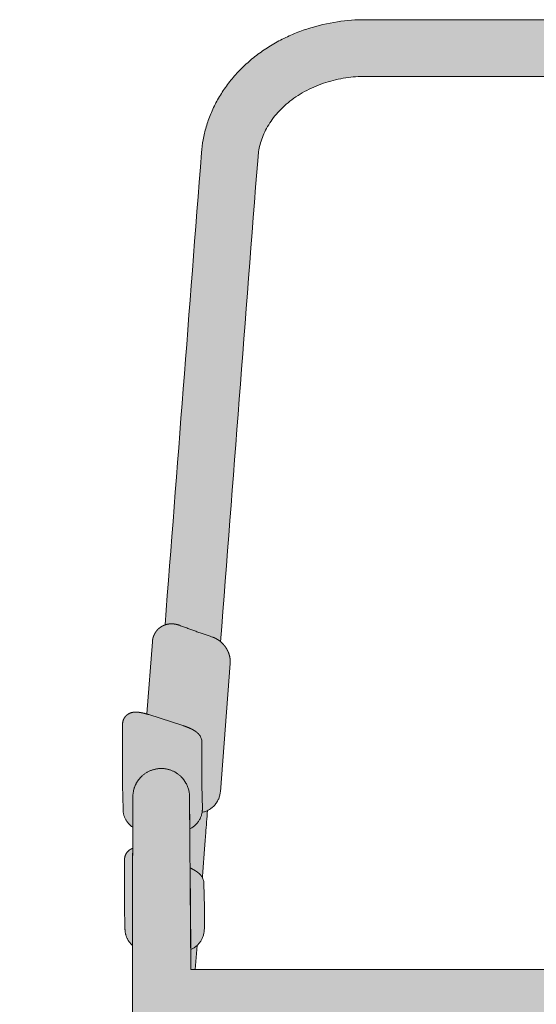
# Model space of a CAD drawing. Header units: centimetres. Extents: x -293 to -138, y -313 to 14.
# Tile 6 of 10: x -293 to -270, y -159 to -115. Entities that reach past the tile are written whole.
import ezdxf

# ---------------------------------------------------------------- set-up
doc = ezdxf.new("R2010")
doc.units = ezdxf.units.CM
doc.layers.add('Fill', color=7, linetype='Continuous', true_color=0xffffff)
doc.layers.add('Predefinito', color=7, linetype='Continuous', true_color=0x000000)
doc.layers.add('Main lines', color=7, linetype='Continuous', lineweight=13, true_color=0x000000)

# ---------------------------------------------------------------- blocks, each defined once
blk = doc.blocks.new('CB-298_Petal_2D_Front')
at = {"layer": 'Fill'}
h = blk.add_hatch(color=256, dxfattribs=at)
h.paths.add_polyline_path([(15.805, -13.076), (15.805, -9.575), (17.305, -9.575), (17.305, -13.076), (22.786, -13.076), (22.786, -4.976), (20.136, -4.976), (20.136, -3.275), (20.286, -3.275), (20.286, 5.789), (20.285, 5.929), (20.281, 6.069), (20.274, 6.208), (20.265, 6.348), (17.805, 38.202), (17.805, 42.564), (17.825, 42.582), (17.845, 42.6), (17.864, 42.619), (17.882, 42.639), (17.9, 42.659), (17.918, 42.679), (17.934, 42.699), (17.951, 42.721), (17.966, 42.742), (17.981, 42.764), (17.995, 42.786), (18.009, 42.808), (18.022, 42.831), (18.034, 42.854), (18.046, 42.877), (18.057, 42.901), (18.067, 42.924), (18.076, 42.948), (18.085, 42.971), (18.094, 42.995), (18.101, 43.019), (18.108, 43.043), (18.114, 43.067), (18.12, 43.091), (18.125, 43.115), (18.129, 43.138), (18.133, 43.162), (18.136, 43.185), (18.138, 43.209), (18.14, 43.232), (18.141, 43.255), (18.142, 43.278), (18.142, 43.295), (18.161, 44.357), (18.161, 44.357), (18.161, 46.357), (18.161, 46.372), (18.16, 46.388), (18.159, 46.403), (18.157, 46.418), (18.155, 46.433), (18.153, 46.449), (18.15, 46.464), (18.147, 46.479), (18.143, 46.494), (18.139, 46.508), (18.134, 46.523), (18.129, 46.538), (18.123, 46.552), (18.117, 46.566), (18.111, 46.58), (18.104, 46.594), (18.097, 46.608), (18.088, 46.622), (18.08, 46.636), (18.071, 46.649), (18.061, 46.663), (18.052, 46.676), (18.041, 46.689), (18.031, 46.701), (18.019, 46.713), (18.008, 46.725), (17.996, 46.736), (17.984, 46.747), (17.972, 46.758), (17.959, 46.768), (17.946, 46.778), (17.933, 46.787), (17.924, 46.793), (17.915, 46.798), (17.902, 46.806), (17.888, 46.814), (17.875, 46.821), (17.861, 46.828), (17.846, 46.835), (17.832, 46.841), (17.818, 46.846), (17.803, 46.851), (17.801, 47.781), (17.826, 47.798), (17.85, 47.817), (17.874, 47.836), (17.897, 47.855), (17.92, 47.876), (17.942, 47.897), (17.963, 47.919), (17.984, 47.941), (18.003, 47.964), (18.022, 47.987), (18.041, 48.011), (18.058, 48.036), (18.075, 48.061), (18.091, 48.086), (18.106, 48.112), (18.12, 48.138), (18.133, 48.164), (18.145, 48.19), (18.157, 48.217), (18.167, 48.244), (18.177, 48.271), (18.186, 48.298), (18.194, 48.325), (18.201, 48.352), (18.207, 48.379), (18.213, 48.406), (18.217, 48.433), (18.221, 48.46), (18.224, 48.486), (18.227, 48.513), (18.228, 48.539), (18.229, 48.565), (18.229, 48.582), (18.248, 49.643), (18.248, 49.644), (18.248, 52.33), (18.248, 52.331), (18.248, 52.341), (18.248, 52.352), (18.247, 52.365), (18.246, 52.378), (18.245, 52.392), (18.243, 52.405), (18.241, 52.418), (18.238, 52.431), (18.235, 52.445), (18.232, 52.458), (18.229, 52.471), (18.225, 52.484), (18.221, 52.496), (18.216, 52.509), (18.212, 52.521), (18.206, 52.534), (18.201, 52.546), (18.195, 52.558), (18.189, 52.57), (18.183, 52.582), (18.176, 52.593), (18.169, 52.605), (18.162, 52.616), (18.155, 52.627), (18.147, 52.638), (18.139, 52.649), (18.13, 52.659), (18.122, 52.67), (18.113, 52.68), (18.104, 52.689), (18.094, 52.699), (18.085, 52.708), (18.075, 52.717), (18.065, 52.726), (18.054, 52.735), (18.043, 52.744), (18.032, 52.752), (18.02, 52.76), (18.009, 52.768), (17.998, 52.775), (17.986, 52.782), (17.974, 52.788), (17.962, 52.795), (17.95, 52.801), (17.938, 52.807), (17.926, 52.812), (17.913, 52.817), (17.9, 52.822), (17.888, 52.827), (17.875, 52.831), (17.862, 52.835), (17.849, 52.839), (17.836, 52.842), (17.823, 52.845), (17.81, 52.848), (17.797, 52.85), (17.784, 52.852), (17.771, 52.854), (17.758, 52.856), (17.745, 52.857), (17.732, 52.859), (17.719, 52.859), (17.696, 52.861), (17.673, 52.861), (17.643, 52.861), (17.612, 52.86), (17.582, 52.858), (17.552, 52.855), (17.495, 52.847), (17.466, 52.843), (17.438, 52.838), (17.381, 52.827), (17.324, 52.814), (17.268, 52.8), (17.211, 52.785), (17.181, 52.777), (16.935, 55.961), (16.933, 55.987), (16.93, 56.012), (16.927, 56.037), (16.922, 56.062), (16.918, 56.085), (16.912, 56.109), (16.906, 56.132), (16.9, 56.155), (16.893, 56.178), (16.884, 56.202), (16.876, 56.225), (16.866, 56.248), (16.856, 56.272), (16.844, 56.296), (16.832, 56.319), (16.82, 56.341), (16.806, 56.364), (16.791, 56.387), (16.776, 56.409), (16.76, 56.431), (16.743, 56.452), (16.725, 56.473), (16.706, 56.494), (16.687, 56.514), (16.667, 56.532), (16.647, 56.551), (16.626, 56.568), (16.604, 56.585), (16.582, 56.601), (16.559, 56.617), (16.536, 56.631), (16.512, 56.645), (16.508, 56.648), (16.492, 56.656), (16.476, 56.664), (16.46, 56.672), (16.444, 56.68), (16.427, 56.687), (16.41, 56.694), (16.393, 56.7), (16.376, 56.706), (14.768, 77.543), (14.755, 77.684), (14.739, 77.825), (14.719, 77.965), (14.695, 78.105), (14.667, 78.249), (14.635, 78.392), (14.599, 78.534), (14.56, 78.675), (14.515, 78.819), (14.467, 78.962), (14.415, 79.104), (14.359, 79.244), (14.298, 79.386), (14.234, 79.527), (14.165, 79.666), (14.093, 79.803), (14.015, 79.942), (13.934, 80.078), (13.849, 80.212), (13.761, 80.344), (13.667, 80.477), (13.57, 80.606), (13.47, 80.734), (13.366, 80.858), (13.258, 80.982), (13.146, 81.104), (13.031, 81.222), (12.914, 81.338), (12.792, 81.451), (12.667, 81.562), (12.54, 81.67), (12.41, 81.775), (12.276, 81.877), (12.14, 81.976), (12.002, 82.072), (11.862, 82.165), (11.719, 82.254), (11.574, 82.341), (11.427, 82.424), (11.278, 82.503), (11.128, 82.579), (10.977, 82.652), (10.823, 82.722), (10.669, 82.788), (10.514, 82.85), (10.358, 82.909), (10.2, 82.964), (10.042, 83.016), (9.886, 83.064), (9.729, 83.109), (9.572, 83.15), (9.413, 83.189), (9.254, 83.224), (9.094, 83.256), (8.933, 83.285), (8.772, 83.311), (8.619, 83.332), (8.464, 83.351), (8.31, 83.367), (8.155, 83.38), (8, 83.39), (7.845, 83.397), (7.689, 83.401), (7.534, 83.403), (-7.534, 83.403), (-7.689, 83.401), (-7.845, 83.397), (-8, 83.39), (-8.155, 83.38), (-8.31, 83.367), (-8.464, 83.351), (-8.619, 83.332), (-8.772, 83.311), (-8.933, 83.285), (-9.094, 83.256), (-9.254, 83.224), (-9.413, 83.189), (-9.572, 83.15), (-9.729, 83.109), (-9.886, 83.064), (-10.042, 83.016), (-10.2, 82.964), (-10.358, 82.909), (-10.514, 82.85), (-10.669, 82.788), (-10.823, 82.722), (-10.977, 82.652), (-11.128, 82.579), (-11.278, 82.503), (-11.427, 82.424), (-11.574, 82.341), (-11.719, 82.254), (-11.862, 82.165), (-12.002, 82.072), (-12.14, 81.976), (-12.276, 81.877), (-12.41, 81.775), (-12.54, 81.67), (-12.667, 81.562), (-12.792, 81.451), (-12.914, 81.338), (-13.031, 81.222), (-13.146, 81.104), (-13.258, 80.982), (-13.366, 80.858), (-13.47, 80.734), (-13.57, 80.606), (-13.667, 80.477), (-13.761, 80.344), (-13.849, 80.212), (-13.934, 80.078), (-14.015, 79.942), (-14.093, 79.803), (-14.165, 79.666), (-14.234, 79.527), (-14.298, 79.386), (-14.359, 79.244), (-14.415, 79.104), (-14.467, 78.962), (-14.515, 78.819), (-14.56, 78.675), (-14.599, 78.534), (-14.635, 78.392), (-14.667, 78.249), (-14.695, 78.105), (-14.719, 77.965), (-14.739, 77.825), (-14.755, 77.684), (-14.768, 77.543), (-16.376, 56.706), (-16.393, 56.7), (-16.41, 56.694), (-16.427, 56.687), (-16.444, 56.68), (-16.46, 56.672), (-16.476, 56.664), (-16.492, 56.656), (-16.508, 56.648), (-16.512, 56.645), (-16.536, 56.631), (-16.559, 56.617), (-16.582, 56.601), (-16.604, 56.585), (-16.626, 56.568), (-16.647, 56.551), (-16.667, 56.532), (-16.687, 56.514), (-16.706, 56.494), (-16.725, 56.473), (-16.743, 56.452), (-16.76, 56.431), (-16.776, 56.409), (-16.791, 56.387), (-16.806, 56.364), (-16.82, 56.341), (-16.832, 56.319), (-16.844, 56.296), (-16.856, 56.272), (-16.866, 56.248), (-16.876, 56.225), (-16.884, 56.202), (-16.893, 56.178), (-16.9, 56.155), (-16.906, 56.132), (-16.912, 56.109), (-16.918, 56.085), (-16.922, 56.062), (-16.927, 56.037), (-16.93, 56.012), (-16.933, 55.987), (-16.935, 55.961), (-17.181, 52.777), (-17.211, 52.785), (-17.268, 52.8), (-17.324, 52.814), (-17.381, 52.827), (-17.438, 52.838), (-17.466, 52.843), (-17.495, 52.847), (-17.524, 52.851), (-17.552, 52.855), (-17.582, 52.858), (-17.612, 52.86), (-17.643, 52.861), (-17.673, 52.861), (-17.696, 52.861), (-17.719, 52.859), (-17.732, 52.859), (-17.745, 52.857), (-17.758, 52.856), (-17.771, 52.854), (-17.784, 52.852), (-17.797, 52.85), (-17.81, 52.848), (-17.823, 52.845), (-17.836, 52.842), (-17.849, 52.839), (-17.862, 52.835), (-17.875, 52.831), (-17.888, 52.827), (-17.9, 52.822), (-17.913, 52.817), (-17.926, 52.812), (-17.938, 52.807), (-17.95, 52.801), (-17.962, 52.795), (-17.974, 52.788), (-17.986, 52.782), (-17.998, 52.775), (-18.009, 52.768), (-18.02, 52.76), (-18.032, 52.752), (-18.043, 52.744), (-18.054, 52.735), (-18.065, 52.726), (-18.075, 52.717), (-18.085, 52.708), (-18.094, 52.699), (-18.104, 52.689), (-18.113, 52.68), (-18.122, 52.67), (-18.13, 52.659), (-18.139, 52.649), (-18.147, 52.638), (-18.155, 52.627), (-18.162, 52.616), (-18.169, 52.605), (-18.176, 52.593), (-18.183, 52.582), (-18.189, 52.57), (-18.195, 52.558), (-18.201, 52.546), (-18.206, 52.534), (-18.212, 52.521), (-18.216, 52.509), (-18.221, 52.496), (-18.225, 52.484), (-18.229, 52.471), (-18.232, 52.458), (-18.235, 52.445), (-18.238, 52.431), (-18.241, 52.418), (-18.243, 52.405), (-18.245, 52.392), (-18.246, 52.378), (-18.247, 52.365), (-18.248, 52.352), (-18.248, 52.341), (-18.248, 52.331), (-18.248, 52.33), (-18.248, 49.644), (-18.248, 49.643), (-18.229, 48.582), (-18.229, 48.565), (-18.228, 48.539), (-18.227, 48.513), (-18.224, 48.486), (-18.221, 48.46), (-18.217, 48.433), (-18.213, 48.406), (-18.207, 48.379), (-18.201, 48.352), (-18.194, 48.325), (-18.186, 48.298), (-18.177, 48.271), (-18.167, 48.244), (-18.157, 48.217), (-18.145, 48.19), (-18.133, 48.164), (-18.12, 48.138), (-18.106, 48.112), (-18.091, 48.086), (-18.075, 48.061), (-18.058, 48.036), (-18.041, 48.011), (-18.022, 47.987), (-18.003, 47.964), (-17.984, 47.941), (-17.963, 47.919), (-17.942, 47.897), (-17.92, 47.876), (-17.897, 47.855), (-17.874, 47.836), (-17.85, 47.817), (-17.826, 47.798), (-17.801, 47.781), (-17.803, 46.851), (-17.818, 46.846), (-17.832, 46.841), (-17.846, 46.835), (-17.861, 46.828), (-17.875, 46.821), (-17.888, 46.814), (-17.902, 46.806), (-17.915, 46.798), (-17.924, 46.793), (-17.933, 46.787), (-17.946, 46.778), (-17.959, 46.768), (-17.972, 46.758), (-17.984, 46.747), (-17.996, 46.736), (-18.008, 46.725), (-18.019, 46.713), (-18.031, 46.701), (-18.041, 46.689), (-18.052, 46.676), (-18.061, 46.663), (-18.071, 46.649), (-18.08, 46.636), (-18.088, 46.622), (-18.097, 46.608), (-18.104, 46.594), (-18.111, 46.58), (-18.117, 46.566), (-18.123, 46.552), (-18.129, 46.538), (-18.134, 46.523), (-18.139, 46.508), (-18.143, 46.494), (-18.147, 46.479), (-18.15, 46.464), (-18.153, 46.449), (-18.155, 46.433), (-18.157, 46.418), (-18.159, 46.403), (-18.16, 46.388), (-18.161, 46.372), (-18.161, 46.357), (-18.161, 44.357), (-18.161, 44.357), (-18.142, 43.295), (-18.142, 43.278), (-18.141, 43.255), (-18.14, 43.232), (-18.138, 43.209), (-18.136, 43.185), (-18.133, 43.162), (-18.129, 43.138), (-18.125, 43.115), (-18.12, 43.091), (-18.114, 43.067), (-18.108, 43.043), (-18.101, 43.019), (-18.094, 42.995), (-18.085, 42.971), (-18.076, 42.948), (-18.067, 42.924), (-18.057, 42.901), (-18.046, 42.877), (-18.034, 42.854), (-18.022, 42.831), (-18.009, 42.808), (-17.995, 42.786), (-17.981, 42.764), (-17.966, 42.742), (-17.951, 42.721), (-17.934, 42.699), (-17.918, 42.679), (-17.9, 42.659), (-17.882, 42.639), (-17.864, 42.619), (-17.845, 42.6), (-17.825, 42.582), (-17.805, 42.564), (-17.805, 38.202), (-20.265, 6.348), (-20.274, 6.208), (-20.281, 6.069), (-20.285, 5.929), (-20.286, 5.789), (-20.286, -3.275), (-20.136, -3.275), (-20.136, -4.976), (-22.786, -4.976), (-22.786, -13.076), (-17.305, -13.076), (-17.305, -9.575), (-15.805, -9.575), (-15.805, -13.076), (-12.805, -13.076), (-12.805, -9.575), (-12.805, -4.976), (-15.455, -4.976), (-15.455, -3.275), (-15.455, -3.275), (-15.305, -3.275), (-15.305, 0), (15.305, 0), (15.305, -3.275), (15.455, -3.275), (15.455, -4.976), (12.805, -4.976), (12.805, -13.076)], flags=0)
h.paths.add_polyline_path([(17.936, -4.976), (17.655, -4.976), (17.655, -3.275), (17.936, -3.275)], flags=0)
h.paths.add_polyline_path([(14.501, 48.52), (14.729, 45.566), (14.721, 45.551), (14.714, 45.536), (14.707, 45.52), (14.7, 45.505), (14.694, 45.489), (14.688, 45.473), (14.683, 45.457), (14.679, 45.44), (14.675, 45.424), (14.671, 45.407), (14.668, 45.39), (14.666, 45.373), (14.664, 45.357), (14.662, 45.34), (14.661, 45.323), (14.661, 45.306), (14.642, 44.253), (14.642, 43.297), (14.642, 43.272), (14.643, 43.247), (14.645, 43.222), (14.647, 43.197), (14.65, 43.171), (14.653, 43.146), (14.658, 43.121), (14.662, 43.095), (14.668, 43.07), (14.674, 43.045), (14.681, 43.02), (14.689, 42.995), (14.697, 42.971), (14.706, 42.946), (14.715, 42.922), (14.725, 42.898), (14.736, 42.874), (14.747, 42.851), (14.759, 42.828), (14.772, 42.805), (14.785, 42.782), (14.798, 42.76), (14.812, 42.739), (14.827, 42.718), (14.842, 42.697), (14.858, 42.676), (14.874, 42.657), (14.891, 42.637), (14.908, 42.618), (14.925, 42.6), (14.943, 42.582), (14.961, 42.565), (15.043, 41.506), (-15.043, 41.506), (-14.961, 42.565), (-14.943, 42.582), (-14.925, 42.6), (-14.908, 42.618), (-14.891, 42.637), (-14.874, 42.657), (-14.858, 42.676), (-14.842, 42.697), (-14.827, 42.718), (-14.812, 42.739), (-14.798, 42.76), (-14.785, 42.782), (-14.772, 42.805), (-14.759, 42.828), (-14.747, 42.851), (-14.736, 42.874), (-14.725, 42.898), (-14.715, 42.922), (-14.706, 42.946), (-14.697, 42.971), (-14.689, 42.995), (-14.681, 43.02), (-14.674, 43.045), (-14.668, 43.07), (-14.662, 43.095), (-14.658, 43.121), (-14.653, 43.146), (-14.65, 43.171), (-14.647, 43.197), (-14.645, 43.222), (-14.643, 43.247), (-14.642, 43.272), (-14.642, 43.297), (-14.642, 44.245), (-14.661, 45.306), (-14.661, 45.323), (-14.662, 45.34), (-14.664, 45.357), (-14.666, 45.373), (-14.668, 45.39), (-14.671, 45.407), (-14.675, 45.424), (-14.679, 45.44), (-14.683, 45.457), (-14.688, 45.473), (-14.694, 45.489), (-14.7, 45.505), (-14.707, 45.52), (-14.714, 45.536), (-14.721, 45.551), (-14.729, 45.566), (-14.501, 48.52), (-14.473, 48.534), (-14.445, 48.549), (-14.418, 48.565), (-14.39, 48.582), (-14.364, 48.599), (-14.337, 48.618), (-14.311, 48.638), (-14.286, 48.659), (-14.261, 48.681), (-14.237, 48.703), (-14.213, 48.727), (-14.191, 48.751), (-14.169, 48.776), (-14.148, 48.802), (-14.127, 48.829), (-14.108, 48.856), (-14.09, 48.884), (-14.072, 48.913), (-14.056, 48.942), (-14.04, 48.971), (-14.026, 49.001), (-14.012, 49.032), (-14, 49.062), (-13.988, 49.093), (-13.978, 49.125), (-13.969, 49.156), (-13.961, 49.187), (-13.954, 49.219), (-13.948, 49.25), (-13.943, 49.282), (-13.939, 49.313), (-13.936, 49.345), (-13.499, 54.998), (-13.498, 55.022), (-13.497, 55.046), (-13.496, 55.07), (-13.497, 55.093), (-13.497, 55.117), (-13.499, 55.141), (-13.5, 55.165), (-13.503, 55.189), (-13.505, 55.212), (-13.509, 55.235), (-13.512, 55.258), (-13.517, 55.281), (-13.521, 55.304), (-13.527, 55.327), (-13.532, 55.35), (-13.539, 55.373), (-13.545, 55.396), (-13.553, 55.419), (-13.561, 55.442), (-13.569, 55.464), (-13.578, 55.487), (-13.587, 55.509), (-13.596, 55.531), (-13.606, 55.553), (-13.617, 55.575), (-13.628, 55.597), (-13.64, 55.619), (-13.652, 55.64), (-13.664, 55.661), (-13.677, 55.682), (-13.691, 55.702), (-13.704, 55.723), (-13.718, 55.743), (-13.733, 55.762), (-13.748, 55.782), (-13.763, 55.801), (-13.778, 55.82), (-13.794, 55.838), (-13.811, 55.856), (-13.827, 55.874), (-13.851, 55.898), (-13.875, 55.922), (-13.901, 55.945), (-13.926, 55.967), (-12.275, 77.35), (-12.268, 77.427), (-12.259, 77.504), (-12.248, 77.581), (-12.235, 77.657), (-12.22, 77.736), (-12.202, 77.815), (-12.183, 77.893), (-12.161, 77.971), (-12.136, 78.052), (-12.109, 78.132), (-12.08, 78.211), (-12.049, 78.29), (-12.014, 78.371), (-11.976, 78.452), (-11.937, 78.532), (-11.896, 78.61), (-11.85, 78.691), (-11.803, 78.771), (-11.753, 78.85), (-11.701, 78.927), (-11.645, 79.007), (-11.586, 79.085), (-11.526, 79.161), (-11.464, 79.236), (-11.397, 79.313), (-11.328, 79.388), (-11.257, 79.461), (-11.184, 79.532), (-11.107, 79.605), (-11.028, 79.675), (-10.947, 79.743), (-10.865, 79.809), (-10.778, 79.876), (-10.69, 79.94), (-10.6, 80.002), (-10.509, 80.062), (-10.415, 80.121), (-10.319, 80.179), (-10.222, 80.234), (-10.123, 80.286), (-10.022, 80.337), (-9.92, 80.386), (-9.817, 80.433), (-9.712, 80.478), (-9.606, 80.52), (-9.5, 80.56), (-9.392, 80.598), (-9.284, 80.634), (-9.176, 80.667), (-9.067, 80.698), (-8.957, 80.727), (-8.847, 80.754), (-8.737, 80.778), (-8.626, 80.8), (-8.514, 80.82), (-8.403, 80.838), (-8.295, 80.853), (-8.187, 80.866), (-8.078, 80.877), (-7.969, 80.887), (-7.861, 80.894), (-7.752, 80.899), (-7.643, 80.902), (-7.534, 80.903), (7.534, 80.903), (7.643, 80.902), (7.752, 80.899), (7.861, 80.894), (7.969, 80.887), (8.078, 80.877), (8.187, 80.866), (8.295, 80.853), (8.403, 80.838), (8.514, 80.82), (8.626, 80.8), (8.737, 80.778), (8.847, 80.754), (8.957, 80.727), (9.067, 80.698), (9.176, 80.667), (9.284, 80.634), (9.392, 80.598), (9.5, 80.56), (9.606, 80.52), (9.712, 80.478), (9.817, 80.433), (9.92, 80.386), (10.022, 80.337), (10.123, 80.286), (10.222, 80.234), (10.319, 80.179), (10.415, 80.121), (10.509, 80.062), (10.6, 80.002), (10.69, 79.94), (10.778, 79.876), (10.865, 79.809), (10.947, 79.743), (11.028, 79.675), (11.107, 79.605), (11.184, 79.532), (11.257, 79.461), (11.328, 79.388), (11.397, 79.313), (11.464, 79.236), (11.526, 79.161), (11.586, 79.085), (11.645, 79.007), (11.701, 78.927), (11.753, 78.85), (11.803, 78.771), (11.85, 78.691), (11.896, 78.61), (11.937, 78.532), (11.976, 78.452), (12.014, 78.371), (12.049, 78.29), (12.08, 78.211), (12.109, 78.132), (12.136, 78.052), (12.161, 77.971), (12.183, 77.893), (12.202, 77.815), (12.22, 77.736), (12.235, 77.657), (12.248, 77.581), (12.259, 77.504), (12.268, 77.427), (12.275, 77.35), (13.926, 55.967), (13.901, 55.945), (13.875, 55.922), (13.851, 55.898), (13.827, 55.874), (13.811, 55.856), (13.794, 55.838), (13.778, 55.82), (13.763, 55.801), (13.748, 55.782), (13.733, 55.762), (13.718, 55.743), (13.704, 55.723), (13.691, 55.702), (13.677, 55.682), (13.664, 55.661), (13.652, 55.64), (13.64, 55.619), (13.628, 55.597), (13.617, 55.575), (13.606, 55.553), (13.596, 55.531), (13.587, 55.509), (13.578, 55.487), (13.569, 55.464), (13.561, 55.442), (13.553, 55.419), (13.545, 55.396), (13.539, 55.373), (13.532, 55.35), (13.527, 55.327), (13.521, 55.304), (13.517, 55.281), (13.512, 55.258), (13.509, 55.235), (13.505, 55.212), (13.503, 55.189), (13.5, 55.165), (13.499, 55.141), (13.497, 55.117), (13.497, 55.093), (13.496, 55.07), (13.497, 55.046), (13.498, 55.022), (13.499, 54.998), (13.936, 49.345), (13.939, 49.313), (13.943, 49.282), (13.948, 49.25), (13.954, 49.219), (13.961, 49.187), (13.969, 49.156), (13.978, 49.125), (13.988, 49.093), (14, 49.062), (14.012, 49.032), (14.026, 49.001), (14.04, 48.971), (14.056, 48.942), (14.072, 48.913), (14.09, 48.884), (14.108, 48.856), (14.127, 48.829), (14.148, 48.802), (14.169, 48.776), (14.191, 48.751), (14.213, 48.727), (14.237, 48.703), (14.261, 48.681), (14.286, 48.659), (14.311, 48.638), (14.337, 48.618), (14.364, 48.599), (14.39, 48.582), (14.418, 48.565), (14.445, 48.549), (14.473, 48.534)], flags=0)
h.paths.add_polyline_path([(15.305, 39.006), (15.305, 2.5), (-15.305, 2.5), (-15.305, 39.006)], flags=0)
h.paths.add_polyline_path([(-17.655, -4.976), (-17.936, -4.976), (-17.936, -3.275), (-17.655, -3.275)], flags=0)
at = {"layer": 'Main lines'}
for p, q in [((-16.508, 56.648), (-16.512, 56.645)), ((-16.935, 55.961), (-17.181, 52.777)), ((-13.936, 49.345), (-13.499, 54.998)), ((-17.097, 52.751), (-15.597, 52.269)), ((-17.097, 52.751), (-15.597, 52.269)), ((-14.859, 51.852), (-14.853, 51.843)), ((-14.859, 51.852), (-14.853, 51.843)), ((-14.758, 45.612), (-14.757, 45.61)), ((-17.805, 42.564), (-17.805, 43.122)), ((-14.961, 42.565), (-15.043, 41.506))]:
    blk.add_line(p, q, dxfattribs=at)
for points in [[(-18.229, 48.565), (-18.229, 48.582), (-18.248, 49.643), (-18.248, 49.644), (-18.248, 52.33), (-18.248, 52.331)], [(-14.748, 51.535), (-14.748, 51.527), (-14.748, 49.646), (-14.729, 48.585)], [(-14.748, 51.535), (-14.748, 51.527), (-14.748, 49.646), (-14.729, 48.585)], [(-15.282, 47.71), (-15.293, 49.031), (-15.294, 49.11)], [(-17.797, 48.97), (-17.798, 48.773), (-17.799, 48.556), (-17.8, 48.324), (-17.801, 47.796), (-17.801, 47.781)], [(-17.8, 48.324), (-17.799, 48.556), (-17.798, 48.773), (-17.797, 48.97)], [(-15.293, 49.031), (-15.231, 41.506), (-11.814, 41.506), (0, 41.506), (11.814, 41.506), (15.231, 41.506), (15.293, 49.031)], [(-18.161, 46.357), (-18.161, 44.357), (-18.161, 44.357), (-18.142, 43.295), (-18.142, 43.278)], [(-15.238, 42.382), (-15.268, 45.991), (-15.256, 45.985)], [(-14.661, 45.315), (-14.661, 45.306), (-14.661, 45.306)], [(-14.661, 45.306), (-14.642, 44.253), (-14.642, 44.245), (-14.642, 43.297)]]:
    blk.add_lwpolyline(points, dxfattribs=at)
for points, knots in [([(-14.768, 77.543), (-14.753, 77.731), (-14.729, 77.919), (-14.695, 78.105), (-14.66, 78.297), (-14.615, 78.487), (-14.56, 78.675), (-14.503, 78.867), (-14.436, 79.057), (-14.359, 79.244), (-14.281, 79.434), (-14.192, 79.621), (-14.093, 79.803), (-13.992, 79.989), (-13.881, 80.169), (-13.761, 80.344), (-13.639, 80.522), (-13.507, 80.693), (-13.366, 80.858), (-13.224, 81.025), (-13.073, 81.185), (-12.914, 81.338), (-12.754, 81.491), (-12.586, 81.637), (-12.41, 81.775), (-12.234, 81.913), (-12.051, 82.043), (-11.862, 82.165), (-11.674, 82.286), (-11.479, 82.399), (-11.278, 82.503), (-11.08, 82.606), (-10.877, 82.701), (-10.669, 82.788), (-10.464, 82.872), (-10.255, 82.949), (-10.042, 83.016), (-9.63, 83.148), (-9.204, 83.246), (-8.772, 83.311), (-8.364, 83.372), (-7.949, 83.403), (-7.534, 83.403)], [356.574497, 356.574497, 356.574497, 356.574497, 362.912814, 362.912814, 362.912814, 369.439518, 369.439518, 369.439518, 376.131633, 376.131633, 376.131633, 382.962226, 382.962226, 382.962226, 389.901655, 389.901655, 389.901655, 396.918144, 396.918144, 396.918144, 403.978424, 403.978424, 403.978424, 411.048851, 411.048851, 411.048851, 418.096596, 418.096596, 418.096596, 425.089368, 425.089368, 425.089368, 431.99704, 431.99704, 431.99704, 438.791721, 438.791721, 438.791721, 451.958729, 451.958729, 451.958729, 464.416336, 464.416336, 464.416336, 464.416336]), ([(-12.275, 77.35), (-12.267, 77.453), (-12.254, 77.555), (-12.235, 77.657), (-12.216, 77.762), (-12.191, 77.867), (-12.161, 77.971), (-12.129, 78.078), (-12.092, 78.185), (-12.049, 78.29), (-12.004, 78.398), (-11.953, 78.505), (-11.896, 78.61), (-11.838, 78.718), (-11.773, 78.823), (-11.701, 78.927), (-11.629, 79.033), (-11.549, 79.136), (-11.464, 79.236), (-11.377, 79.338), (-11.284, 79.437), (-11.184, 79.532), (-11.084, 79.628), (-10.977, 79.721), (-10.865, 79.809), (-10.752, 79.898), (-10.633, 79.982), (-10.509, 80.062), (-10.386, 80.142), (-10.257, 80.217), (-10.123, 80.286), (-9.991, 80.355), (-9.853, 80.419), (-9.712, 80.478), (-9.573, 80.535), (-9.43, 80.588), (-9.284, 80.634), (-9, 80.725), (-8.704, 80.793), (-8.403, 80.838), (-8.116, 80.881), (-7.825, 80.903), (-7.534, 80.903)], [0, 0, 0, 0, 4.190154, 4.190154, 4.190154, 8.513353, 8.513353, 8.513353, 12.959893, 12.959893, 12.959893, 17.517321, 17.517321, 17.517321, 22.170726, 22.170726, 22.170726, 26.902619, 26.902619, 26.902619, 31.69297, 31.69297, 31.69297, 36.519758, 36.519758, 36.519758, 41.359775, 41.359775, 41.359775, 46.188633, 46.188633, 46.188633, 50.982175, 50.982175, 50.982175, 55.716929, 55.716929, 55.716929, 64.935931, 64.935931, 64.935931, 73.686222, 73.686222, 73.686222, 73.686222]), ([(-14.853, 51.843), (-14.823, 51.801), (-14.797, 51.754), (-14.76, 51.649), (-14.749, 51.593), (-14.748, 51.535)], [-0.951989, -0.951989, -0.951989, -0.951989, 0.741401, 0.741401, 2.503508, 2.503508, 2.503508, 2.503508]), ([(-14.853, 51.843), (-14.823, 51.801), (-14.797, 51.754), (-14.76, 51.649), (-14.749, 51.593), (-14.748, 51.535)], [219.912926, 219.912926, 219.912926, 219.912926, 221.606316, 221.606316, 223.368423, 223.368423, 223.368423, 223.368423]), ([(-15.657, 50.002), (-15.577, 49.921), (-15.508, 49.829), (-15.425, 49.68), (-15.401, 49.629), (-15.361, 49.527), (-15.344, 49.474), (-15.325, 49.397), (-15.319, 49.37), (-15.31, 49.318), (-15.306, 49.291), (-15.299, 49.231), (-15.297, 49.208), (-15.296, 49.184), (-15.296, 49.178), (-15.295, 49.159), (-15.295, 49.149), (-15.294, 49.13), (-15.294, 49.121), (-15.294, 49.11)], [588.581386, 588.581386, 588.581386, 588.581386, 592.00089, 592.00089, 593.669644, 593.669644, 595.282523, 595.282523, 596.079294, 596.079294, 596.91416, 596.91416, 598.188317, 598.188317, 598.76909, 598.76909, 600.388329, 600.388329, 602.76964, 602.76964, 602.76964, 602.76964]), ([(-15.294, 49.11), (-15.294, 49.121), (-15.294, 49.13), (-15.295, 49.149), (-15.295, 49.159), (-15.296, 49.178), (-15.296, 49.184), (-15.297, 49.208), (-15.299, 49.231), (-15.306, 49.291), (-15.31, 49.318), (-15.319, 49.37), (-15.325, 49.397), (-15.344, 49.474), (-15.361, 49.527), (-15.401, 49.629), (-15.425, 49.68), (-15.508, 49.829), (-15.577, 49.921), (-15.657, 50.002)], [6.208048, 6.208048, 6.208048, 6.208048, 8.589359, 8.589359, 10.208597, 10.208597, 10.78937, 10.78937, 12.063527, 12.063527, 12.898393, 12.898393, 13.695164, 13.695164, 15.308043, 15.308043, 16.976797, 16.976797, 20.396301, 20.396301, 20.396301, 20.396301]), ([(-17.796, 49.098), (-17.796, 49.109), (-17.795, 49.119), (-17.795, 49.139), (-17.795, 49.151), (-17.794, 49.174), (-17.793, 49.184), (-17.792, 49.214), (-17.79, 49.233), (-17.784, 49.289), (-17.779, 49.322), (-17.767, 49.388), (-17.758, 49.424), (-17.749, 49.458)], [553.810723, 553.810723, 553.810723, 553.810723, 556.211765, 556.211765, 558.351935, 558.351935, 559.387985, 559.387985, 560.414418, 560.414418, 561.409718, 561.409718, 562.462378, 562.462378, 562.462378, 562.462378]), ([(-17.749, 49.458), (-17.758, 49.424), (-17.767, 49.388), (-17.779, 49.322), (-17.784, 49.289), (-17.79, 49.233), (-17.792, 49.214), (-17.793, 49.184), (-17.794, 49.174), (-17.795, 49.151), (-17.795, 49.139), (-17.795, 49.119), (-17.796, 49.109), (-17.796, 49.098)], [46.515309, 46.515309, 46.515309, 46.515309, 47.567969, 47.567969, 48.56327, 48.56327, 49.589702, 49.589702, 50.625752, 50.625752, 52.765922, 52.765922, 55.166964, 55.166964, 55.166964, 55.166964]), ([(-17.805, 43.122), (-17.805, 43.34), (-17.805, 43.559), (-17.805, 43.776), (-17.805, 43.997), (-17.805, 44.216), (-17.805, 44.434), (-17.805, 44.653), (-17.805, 44.87), (-17.805, 45.083), (-17.805, 45.298), (-17.804, 45.508), (-17.804, 45.712), (-17.804, 45.917), (-17.804, 46.116), (-17.804, 46.308), (-17.803, 46.499), (-17.803, 46.683), (-17.803, 46.859), (-17.803, 47.034), (-17.802, 47.2), (-17.802, 47.358), (-17.802, 47.513), (-17.802, 47.659), (-17.801, 47.796), (-17.801, 47.933), (-17.801, 48.061), (-17.8, 48.179), (-17.8, 48.189), (-17.8, 48.199), (-17.8, 48.209), (-17.8, 48.219), (-17.8, 48.228), (-17.8, 48.238), (-17.8, 48.248), (-17.8, 48.258), (-17.8, 48.267), (-17.8, 48.277), (-17.8, 48.286), (-17.8, 48.296), (-17.8, 48.305), (-17.8, 48.314), (-17.8, 48.324)], [463.969685, 463.969685, 463.969685, 463.969685, 470.521798, 470.521798, 470.521798, 477.197779, 477.197779, 477.197779, 483.959332, 483.959332, 483.959332, 490.764214, 490.764214, 490.764214, 497.56928, 497.56928, 497.56928, 504.331179, 504.331179, 504.331179, 511.008045, 511.008045, 511.008045, 517.561343, 517.561343, 517.561343, 524.115152, 524.115152, 524.115152, 525.115152, 525.115152, 525.115152, 526.115152, 526.115152, 526.115152, 527.115152, 527.115152, 527.115152, 528.115152, 528.115152, 528.115152, 529.115152, 529.115152, 529.115152, 529.115152]), ([(-14.579, 47.513), (-14.597, 47.273), (-14.617, 47.023), (-14.637, 46.764), (-14.657, 46.503), (-14.678, 46.232), (-14.699, 45.956), (-14.709, 45.827), (-14.719, 45.697), (-14.729, 45.566)], [356.574497, 356.574497, 356.574497, 356.574497, 365.159792, 365.159792, 365.159792, 373.834805, 373.834805, 373.834805, 377.883784, 377.883784, 377.883784, 377.883784]), ([(-14.757, 45.61), (-14.729, 45.57), (-14.707, 45.526), (-14.672, 45.426), (-14.662, 45.371), (-14.661, 45.315)], [360.029909, 360.029909, 360.029909, 360.029909, 361.627334, 361.627334, 363.337188, 363.337188, 363.337188, 363.337188])]:
    blk.add_open_spline(points, degree=3, knots=knots, dxfattribs=at)
for points in [[(-7.534, 83.403), (-5.023, 83.403), (-2.511, 83.403), (0, 83.403)], [(0, 83.403), (2.511, 83.403), (5.023, 83.403), (7.534, 83.403)], [(-7.534, 80.903), (-5.023, 80.903), (-2.511, 80.903), (0, 80.903)], [(0, 80.903), (2.511, 80.903), (5.023, 80.903), (7.534, 80.903)], [(-16.376, 56.706), (-15.84, 63.652), (-15.304, 70.597), (-14.768, 77.543)], [(-13.926, 55.967), (-13.376, 63.095), (-12.825, 70.222), (-12.275, 77.35)], [(-14.501, 48.52), (-14.527, 48.184), (-14.553, 47.848), (-14.579, 47.513)], [(-17.805, -3.275), (-17.805, 12.191), (-17.805, 27.656), (-17.805, 43.122)]]:
    blk.add_open_spline(points, degree=3, dxfattribs=at)
for points, weights in [([(-16.687, 56.514), (-16.726, 56.475), (-16.76, 56.431)], [1, 0.997729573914, 1]), ([(-16.512, 56.645), (-16.609, 56.591), (-16.687, 56.514)], [1, 0.99100896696, 1]), ([(-16.305, 56.728), (-16.412, 56.701), (-16.508, 56.648)], [1, 0.991456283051, 1]), ([(-16.099, 56.754), (-16.203, 56.753), (-16.305, 56.728)], [1, 0.993209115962, 1]), ([(-15.908, 56.737), (-16.002, 56.755), (-16.099, 56.754)], [1, 0.994994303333, 1]), ([(-15.737, 56.689), (-15.82, 56.72), (-15.908, 56.737)], [1, 0.996392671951, 1]), ([(-14.288, 56.172), (-15.016, 56.419), (-15.737, 56.689)], [1, 0.999880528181, 1]), ([(-16.922, 56.062), (-16.932, 56.012), (-16.935, 55.961)], [1, 0.998559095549, 1]), ([(-16.9, 56.155), (-16.914, 56.109), (-16.922, 56.062)], [1, 0.998626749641, 1]), ([(-16.866, 56.248), (-16.886, 56.202), (-16.9, 56.155)], [1, 0.998383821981, 1]), ([(-16.82, 56.341), (-16.846, 56.296), (-16.866, 56.248)], [1, 0.998132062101, 1]), ([(-16.76, 56.431), (-16.793, 56.388), (-16.82, 56.341)], [1, 0.997907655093, 1]), ([(-14.126, 56.102), (-14.204, 56.143), (-14.288, 56.172)], [1, 0.996733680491, 1]), ([(-13.97, 56.002), (-14.044, 56.058), (-14.126, 56.102)], [1, 0.996796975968, 1]), ([(-13.827, 55.874), (-13.894, 55.944), (-13.97, 56.002)], [1, 0.996837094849, 1]), ([(-13.704, 55.723), (-13.76, 55.803), (-13.827, 55.874)], [1, 0.996827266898, 1]), ([(-13.606, 55.553), (-13.649, 55.642), (-13.704, 55.723)], [1, 0.996753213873, 1]), ([(-13.539, 55.373), (-13.565, 55.466), (-13.606, 55.553)], [1, 0.996613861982, 1]), ([(-13.503, 55.189), (-13.513, 55.282), (-13.539, 55.373)], [1, 0.996427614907, 1]), ([(-13.499, 54.998), (-13.492, 55.093), (-13.503, 55.189)], [1, 0.995737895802, 1]), ([(-18.248, 52.352), (-18.243, 52.46), (-18.195, 52.558)], [1, 0.978723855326, 1]), ([(-18.195, 52.558), (-18.148, 52.656), (-18.065, 52.726)], [1, 0.979103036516, 1]), ([(-18.065, 52.726), (-18.043, 52.744), (-18.02, 52.76)], [1, 0.998603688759, 1]), ([(-18.02, 52.76), (-17.93, 52.822), (-17.823, 52.845)], [1, 0.981598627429, 1]), ([(-17.823, 52.845), (-17.771, 52.856), (-17.719, 52.859)], [1, 0.99696539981, 1]), ([(-17.719, 52.859), (-17.696, 52.861), (-17.673, 52.861)], [1, 0.999591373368, 1]), ([(-17.673, 52.861), (-17.612, 52.861), (-17.552, 52.855)], [1, 0.998405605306, 1]), ([(-17.552, 52.855), (-17.495, 52.848), (-17.438, 52.838)], [1, 0.999338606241, 1]), ([(-17.438, 52.838), (-17.381, 52.828), (-17.324, 52.814)], [1, 0.999654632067, 1]), ([(-17.324, 52.814), (-17.267, 52.801), (-17.211, 52.785)], [1, 0.99978144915, 1]), ([(-17.211, 52.785), (-17.154, 52.769), (-17.097, 52.751)], [1, 0.999820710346, 1]), ([(-17.181, 52.777), (-17.139, 52.764), (-17.097, 52.751)], [1, 0.99990272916, 1]), ([(-18.248, 52.331), (-18.248, 52.341), (-18.248, 52.352)], [1, 0.999803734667, 1]), ([(-15.597, 52.269), (-15.487, 52.234), (-15.38, 52.191)], [1, 0.999338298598, 1]), ([(-15.597, 52.269), (-15.487, 52.234), (-15.38, 52.191)], [1, 0.999338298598, 1]), ([(-15.38, 52.191), (-15.27, 52.147), (-15.165, 52.092)], [1, 0.998682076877, 1]), ([(-15.38, 52.191), (-15.27, 52.147), (-15.165, 52.092)], [1, 0.998682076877, 1]), ([(-15.165, 52.092), (-15.113, 52.065), (-15.065, 52.034)], [1, 0.999176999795, 1]), ([(-15.165, 52.092), (-15.113, 52.065), (-15.065, 52.034)], [1, 0.999176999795, 1]), ([(-15.065, 52.034), (-15.013, 52.001), (-14.965, 51.962)], [1, 0.997932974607, 1]), ([(-15.065, 52.034), (-15.013, 52.001), (-14.965, 51.962)], [1, 0.997932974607, 1]), ([(-14.965, 51.962), (-14.906, 51.913), (-14.859, 51.852)], [1, 0.993369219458, 1]), ([(-14.965, 51.962), (-14.906, 51.913), (-14.859, 51.852)], [1, 0.993369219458, 1]), ([(-17.749, 49.458), (-17.66, 49.777), (-17.425, 50.009)], [1, 0.966783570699, 1]), ([(-17.425, 50.009), (-17.66, 49.777), (-17.749, 49.458)], [1, 0.966783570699, 1]), ([(-17.797, 48.97), (-17.797, 49.034), (-17.796, 49.098)], [1, 0.999993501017, 1]), ([(-17.796, 49.098), (-17.797, 49.034), (-17.797, 48.97)], [1, 0.999993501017, 1]), ([(-15.294, 49.11), (-15.293, 49.071), (-15.293, 49.031)], [1, 0.999995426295, 1]), ([(-14.74, 48.44), (-13.994, 48.587), (-13.936, 49.345)], [1, 0.796184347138, 1]), ([(-17.801, 47.781), (-18.22, 48.066), (-18.229, 48.565)], [0.860206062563, 0.823115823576, 0.99281254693]), ([(-14.729, 48.585), (-14.729, 48.512), (-14.74, 48.44)], [1, 0.997133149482, 1]), ([(-18.104, 46.594), (-18.161, 46.482), (-18.161, 46.357)], [1, 0.972117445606, 1]), ([(-17.933, 46.787), (-18.043, 46.712), (-18.104, 46.594)], [1, 0.96861955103, 1]), ([(-17.915, 46.798), (-17.924, 46.793), (-17.933, 46.787)], [1, 0.999808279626, 1]), ([(-17.803, 46.851), (-17.862, 46.831), (-17.915, 46.798)], [1, 0.993333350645, 1]), ([(-17.805, 43.122), (-17.805, 44.987), (-17.803, 46.851)], [1, 0.999999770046, 1]), ([(-15.256, 45.985), (-15.148, 45.931), (-15.045, 45.867)], [1, 0.99888552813, 1]), ([(-15.045, 45.867), (-14.996, 45.837), (-14.95, 45.803)], [1, 0.999313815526, 1]), ([(-14.95, 45.803), (-14.901, 45.767), (-14.857, 45.727)], [1, 0.998299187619, 1]), ([(-14.857, 45.727), (-14.801, 45.675), (-14.758, 45.612)], [1, 0.993896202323, 1]), ([(-18.142, 43.278), (-18.134, 42.849), (-17.805, 42.564)], [0.99281254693, 0.843182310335, 0.854325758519]), ([(-14.642, 43.297), (-14.642, 42.646), (-15.238, 42.382)], [1, 0.837807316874, 1])]:
    blk.add_rational_spline(points, weights, degree=2, dxfattribs=at)
for points, weights, knots in [([(-17.425, 50.009), (-17.058, 50.374), (-16.54, 50.372), (-16.022, 50.37), (-15.657, 50.002)], [1, 0.923878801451, 1, 0.923878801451, 1], [568.945958, 568.945958, 568.945958, 578.763672, 578.763672, 588.581386, 588.581386, 588.581386]), ([(-15.657, 50.002), (-16.022, 50.37), (-16.54, 50.372), (-17.058, 50.374), (-17.425, 50.009)], [1, 0.923878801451, 1, 0.923878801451, 1], [0, 0, 0, 9.817714, 9.817714, 19.635428, 19.635428, 19.635428]), ([(-14.729, 48.585), (-14.729, 48.585), (-14.729, 48.512), (-14.817, 47.938), (-15.282, 47.71)], [1, 0.999827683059, 0.969964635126, 0.80790072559, 0.876023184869], [292.726531, 292.726531, 292.726531, 292.735772, 294.329983, 303.656962, 303.656962, 303.656962])]:
    blk.add_rational_spline(points, weights, degree=2, knots=knots, dxfattribs=at)

msp = doc.modelspace()

# ---------------------------------------------------------------- block references
at = {"layer": 'Predefinito'}
msp.add_blockref('CB-298_Petal_2D_Front', (-270, -198.658), dxfattribs=at)

doc.saveas('drawing.dxf')
